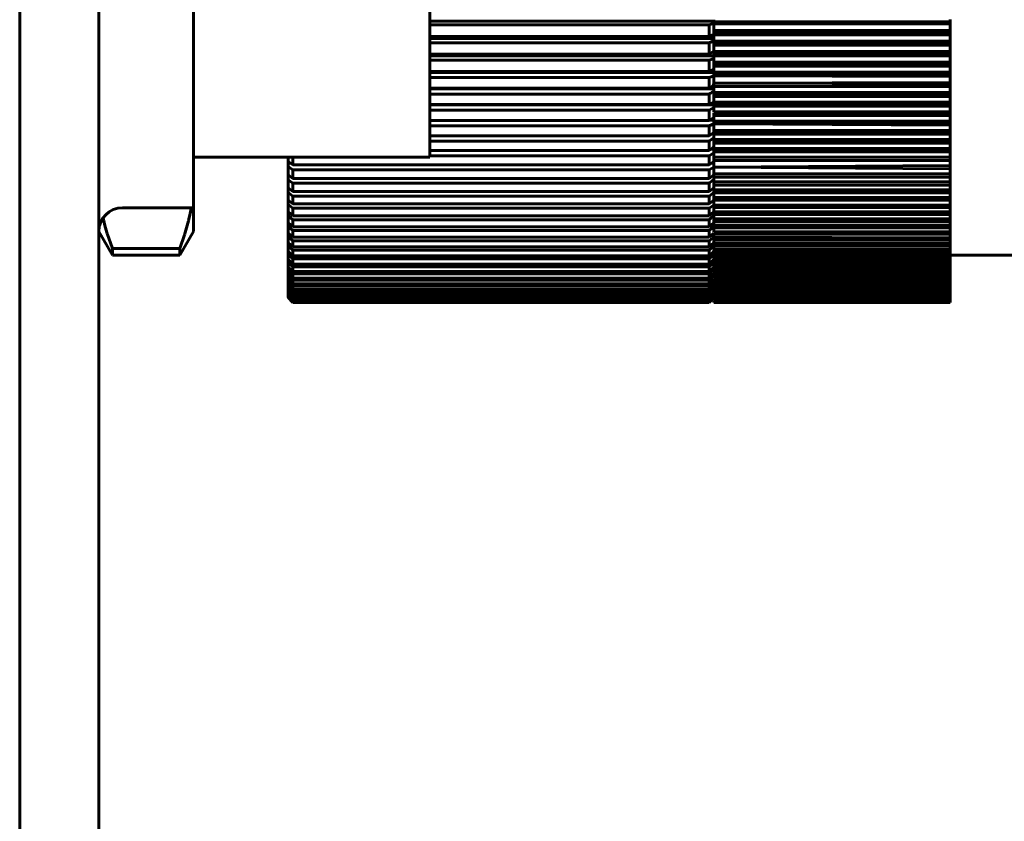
# Model space of a CAD drawing. Header units: millimetres. Extents: x -66 to 68, y -133 to 133.
# Tile 9 of 13: x 25 to 46, y 37 to 54. Entities that reach past the tile are written whole.
import ezdxf

# ---------------------------------------------------------------- set-up
doc = ezdxf.new("R2010")
doc.units = ezdxf.units.MM
doc.linetypes.add('K5LT_BASIC', pattern=[0])
doc.layers.add('Системный слой (1)', color=7, linetype='Continuous', true_color=0x6c6c6c)

# ---------------------------------------------------------------- blocks, each defined once
blk = doc.blocks.new('U14')
at = {"layer": 'Системный слой (1)', "color": 143, "linetype": 'K5LT_BASIC', "lineweight": 60, "true_color": 0x33acca}
for p, q in [((31.035, 50.917), (31, 50.917)), ((40, 50.917), (39.965, 50.917))]:
    blk.add_line(p, q, dxfattribs=at)
blk = doc.blocks.new('U19')
at = {"layer": 'Системный слой (1)', "color": 143, "linetype": 'K5LT_BASIC', "lineweight": 60, "true_color": 0x33acca}
for p, q in [((40, 48.812), (40, 48.831)), ((40, 48.808), (40, 48.812)), ((40, 48.782), (40, 48.808))]:
    blk.add_line(p, q, dxfattribs=at)
blk = doc.blocks.new('U23')
at = {"layer": 'Системный слой (1)', "color": 143, "linetype": 'K5LT_BASIC', "lineweight": 60, "true_color": 0x33acca}
for p, q in [((40, 52.458), (40, 52.429)), ((40, 52.429), (40, 52.4))]:
    blk.add_line(p, q, dxfattribs=at)
blk = doc.blocks.new('U26')
at = {"layer": 'Системный слой (1)', "color": 143, "linetype": 'K5LT_BASIC', "lineweight": 60, "true_color": 0x33acca}
for p, q in [((40, 51.538), (40, 51.615)), ((40, 51.538), (40, 51.528)), ((40, 51.503), (40, 51.528))]:
    blk.add_line(p, q, dxfattribs=at)
blk = doc.blocks.new('U27')
at = {"layer": 'Системный слой (1)', "color": 143, "linetype": 'K5LT_BASIC', "lineweight": 60, "true_color": 0x33acca}
for p, q in [((31.014, 50.399), (31, 50.399)), ((40, 50.399), (39.986, 50.399))]:
    blk.add_line(p, q, dxfattribs=at)
blk = doc.blocks.new('U30')
at = {"layer": 'Системный слой (1)', "color": 143, "linetype": 'K5LT_BASIC', "lineweight": 60, "true_color": 0x33acca}
for p, q in [((40, 49.325), (40, 49.327)), ((40, 49.259), (40, 49.325)), ((40, 49.324), (40, 49.325))]:
    blk.add_line(p, q, dxfattribs=at)
blk = doc.blocks.new('U35')
at = {"layer": 'Системный слой (1)', "color": 143, "linetype": 'K5LT_BASIC', "lineweight": 60, "true_color": 0x33acca}
for p, q in [((40, 53.684), (40, 53.781)), ((40, 53.559), (40, 53.55))]:
    blk.add_line(p, q, dxfattribs=at)
blk = doc.blocks.new('U37')
at = {"layer": 'Системный слой (1)', "color": 143, "linetype": 'K5LT_BASIC', "lineweight": 60, "true_color": 0x33acca}
for p, q in [((40, 48.551), (40, 48.548)), ((40, 48.548), (40, 48.545))]:
    blk.add_line(p, q, dxfattribs=at)
blk = doc.blocks.new('U39')
at = {"layer": 'Системный слой (1)', "color": 143, "linetype": 'K5LT_BASIC', "lineweight": 60, "true_color": 0x33acca}
for p, q in [((40, 48.592), (40, 48.605)), ((40, 48.566), (40, 48.592))]:
    blk.add_line(p, q, dxfattribs=at)
blk = doc.blocks.new('U45')
at = {"layer": 'Системный слой (1)', "color": 143, "linetype": 'K5LT_BASIC', "lineweight": 60, "true_color": 0x33acca}
for p, q in [((40, 53.186), (40, 53.243)), ((40, 53.113), (40, 53.186))]:
    blk.add_line(p, q, dxfattribs=at)
blk = doc.blocks.new('U49')
at = {"layer": 'Системный слой (1)', "color": 143, "linetype": 'K5LT_BASIC', "lineweight": 60, "true_color": 0x33acca}
for p, q in [((40, 51.229), (40, 51.248)), ((40, 51.108), (40, 51.229)), ((40, 51.229), (40, 51.229))]:
    blk.add_line(p, q, dxfattribs=at)
blk = doc.blocks.new('U50')
at = {"layer": 'Системный слой (1)', "color": 143, "linetype": 'K5LT_BASIC', "lineweight": 60, "true_color": 0x33acca}
for p, q in [((40, 51.79), (40, 51.805)), ((40, 51.781), (40, 51.79)), ((40, 51.69), (40, 51.781))]:
    blk.add_line(p, q, dxfattribs=at)
blk = doc.blocks.new('U51')
at = {"layer": 'Системный слой (1)', "color": 143, "linetype": 'K5LT_BASIC', "lineweight": 60, "true_color": 0x33acca}
for p, q in [((40, 50.804), (40, 50.761)), ((40, 50.761), (40, 50.747)), ((40, 50.747), (40, 50.73))]:
    blk.add_line(p, q, dxfattribs=at)
blk = doc.blocks.new('U56')
at = {"layer": 'Системный слой (1)', "color": 143, "linetype": 'K5LT_BASIC', "lineweight": 60, "true_color": 0x33acca}
for p, q in [((40, 51.781), (40, 51.79)), ((40, 51.724), (40, 51.781)), ((40, 51.781), (40, 51.781))]:
    blk.add_line(p, q, dxfattribs=at)
blk = doc.blocks.new('U59')
at = {"layer": 'Системный слой (1)', "color": 143, "linetype": 'K5LT_BASIC', "lineweight": 60, "true_color": 0x33acca}
for p, q in [((40, 50.106), (40, 50.16)), ((40, 50.064), (40, 50.106))]:
    blk.add_line(p, q, dxfattribs=at)
blk = doc.blocks.new('U64')
at = {"layer": 'Системный слой (1)', "color": 143, "linetype": 'K5LT_BASIC', "lineweight": 60, "true_color": 0x33acca}
for p, q in [((40, 52.359), (40, 52.4)), ((40, 52.277), (40, 52.359))]:
    blk.add_line(p, q, dxfattribs=at)
blk = doc.blocks.new('U65')
at = {"layer": 'Системный слой (1)', "color": 143, "linetype": 'K5LT_BASIC', "lineweight": 60, "true_color": 0x33acca}
for p, q in [((31.005, 50.16), (31, 50.16)), ((40, 50.16), (39.995, 50.16))]:
    blk.add_line(p, q, dxfattribs=at)
blk = doc.blocks.new('U67')
at = {"layer": 'Системный слой (1)', "color": 143, "linetype": 'K5LT_BASIC', "lineweight": 60, "true_color": 0x33acca}
for p, q in [((40, 50.685), (40, 50.73)), ((40, 50.67), (40, 50.685)), ((40, 50.651), (40, 50.67)), ((40, 50.67), (40, 50.67)), ((40, 50.631), (40, 50.651))]:
    blk.add_line(p, q, dxfattribs=at)
blk = doc.blocks.new('U68')
at = {"layer": 'Системный слой (1)', "color": 143, "linetype": 'K5LT_BASIC', "lineweight": 60, "true_color": 0x33acca}
for p, q in [((40, 53.597), (40, 53.684)), ((40, 53.559), (40, 53.597))]:
    blk.add_line(p, q, dxfattribs=at)
blk = doc.blocks.new('U70')
at = {"layer": 'Системный слой (1)', "color": 143, "linetype": 'K5LT_BASIC', "lineweight": 60, "true_color": 0x33acca}
for p, q in [((31.047, 51.196), (31, 51.196)), ((40, 51.196), (39.953, 51.196))]:
    blk.add_line(p, q, dxfattribs=at)
blk = doc.blocks.new('U71')
at = {"layer": 'Системный слой (1)', "color": 143, "linetype": 'K5LT_BASIC', "lineweight": 60, "true_color": 0x33acca}
for p, q in [((40, 48.54), (40, 48.542)), ((40, 48.526), (40, 48.54)), ((40, 48.512), (40, 48.526)), ((40, 48.507), (40, 48.512))]:
    blk.add_line(p, q, dxfattribs=at)
blk = doc.blocks.new('U75')
at = {"layer": 'Системный слой (1)', "color": 143, "linetype": 'K5LT_BASIC', "lineweight": 60, "true_color": 0x33acca}
for p, q in [((40, 50.068), (40, 50.106)), ((40, 50.019), (40, 50.068)), ((40, 50.045), (40, 50.068))]:
    blk.add_line(p, q, dxfattribs=at)
blk = doc.blocks.new('U81')
at = {"layer": 'Системный слой (1)', "color": 143, "linetype": 'K5LT_BASIC', "lineweight": 60, "true_color": 0x33acca}
for p, q in [((40, 52.159), (40, 52.198)), ((40, 52.078), (40, 52.159))]:
    blk.add_line(p, q, dxfattribs=at)
blk = doc.blocks.new('U82')
at = {"layer": 'Системный слой (1)', "color": 143, "linetype": 'K5LT_BASIC', "lineweight": 60, "true_color": 0x33acca}
for p, q in [((40, 49.935), (40, 49.963)), ((40, 49.932), (40, 49.935)), ((40, 49.925), (40, 49.932)), ((40, 49.909), (40, 49.925)), ((40, 49.879), (40, 49.909))]:
    blk.add_line(p, q, dxfattribs=at)
blk = doc.blocks.new('U89')
at = {"layer": 'Системный слой (1)', "color": 143, "linetype": 'K5LT_BASIC', "lineweight": 60, "true_color": 0x33acca}
for p, q in [((40, 49.411), (40, 49.443)), ((40, 49.372), (40, 49.411))]:
    blk.add_line(p, q, dxfattribs=at)
blk = doc.blocks.new('U91')
at = {"layer": 'Системный слой (1)', "color": 143, "linetype": 'K5LT_BASIC', "lineweight": 60, "true_color": 0x33acca}
for p, q in [((40, 48.54), (40, 48.539)), ((40, 48.539), (40, 48.538)), ((40, 48.538), (40, 48.531))]:
    blk.add_line(p, q, dxfattribs=at)
blk = doc.blocks.new('U93')
at = {"layer": 'Системный слой (1)', "color": 143, "linetype": 'K5LT_BASIC', "lineweight": 60, "true_color": 0x33acca}
for p, q in [((40, 50.893), (40, 50.898)), ((40, 50.796), (40, 50.893))]:
    blk.add_line(p, q, dxfattribs=at)
blk = doc.blocks.new('U100')
at = {"layer": 'Системный слой (1)', "color": 143, "linetype": 'K5LT_BASIC', "lineweight": 60, "true_color": 0x33acca}
for p, q in [((28.936, 50.163), (28.951, 50.25)), ((28.871, 49.878), (28.895, 49.975)), ((28.895, 49.975), (28.897, 49.981)), ((28.897, 49.981), (28.9, 49.994)), ((28.9, 49.994), (28.905, 50.018)), ((28.905, 50.018), (28.916, 50.066)), ((28.916, 50.066), (28.936, 50.163)), ((28.828, 49.729), (28.843, 49.779)), ((28.843, 49.779), (28.871, 49.878)), ((28.711, 49.391), (28.813, 49.679)), ((28.813, 49.679), (28.815, 49.686)), ((28.815, 49.686), (28.817, 49.692)), ((28.817, 49.692), (28.821, 49.704)), ((28.821, 49.704), (28.828, 49.729))]:
    blk.add_line(p, q, dxfattribs=at)
blk = doc.blocks.new('U101')
at = {"layer": 'Системный слой (1)', "color": 143, "linetype": 'K5LT_BASIC', "lineweight": 60, "true_color": 0x33acca}
for p, q in [((27.091, 50.032), (27.09, 50.037)), ((27.099, 50.001), (27.091, 50.032)), ((27.102, 49.985), (27.099, 50.001)), ((27.104, 49.977), (27.102, 49.985)), ((27.105, 49.973), (27.104, 49.977)), ((27.129, 49.878), (27.105, 49.973)), ((27.157, 49.779), (27.129, 49.878)), ((27.172, 49.729), (27.157, 49.779)), ((27.179, 49.704), (27.172, 49.729)), ((27.183, 49.692), (27.179, 49.704)), ((27.185, 49.686), (27.183, 49.692)), ((27.211, 49.607), (27.185, 49.686)), ((27.289, 49.391), (27.211, 49.607))]:
    blk.add_line(p, q, dxfattribs=at)

msp = doc.modelspace()

# ---------------------------------------------------------------- linework, layer by layer
at = {"layer": 'Системный слой (1)', "color": 143, "linetype": 'K5LT_BASIC', "lineweight": 60, "true_color": 0x33acca}
for p, q in [((27, 70.25), (27, -2.75)), ((25.327, 68.75), (25.327, -1.25)), ((29, 58.25), (29, 51.322)), ((34, 57.75), (34, 51.322)), ((40, 54.195), (34, 54.195)), ((40, 54.155), (39.9, 54.114)), ((40, 54.223), (40, 54.178)), ((40, 54.178), (40, 54.137)), ((45, 54.178), (40, 54.178)), ((45, 54.137), (40, 54.137)), ((40, 54), (40, 54.137)), ((45, 54.178), (45, 54.228)), ((45, 54.137), (45, 54.178)), ((45, 54), (45, 54.137)), ((39.9, 54.114), (34, 54.114)), ((39.9, 53.871), (39.9, 54.114)), ((40, 53.915), (39.9, 53.871)), ((40, 53.952), (40, 54)), ((40, 54), (40, 53.952)), ((45, 54), (40, 54)), ((40, 53.952), (40, 53.909)), ((45, 53.952), (40, 53.952)), ((45, 53.952), (45, 54)), ((45, 53.909), (45, 53.952)), ((39.9, 53.871), (34, 53.871)), ((40, 53.825), (34, 53.825)), ((39.9, 53.737), (34, 53.737)), ((40, 53.781), (39.9, 53.737)), ((39.9, 53.498), (39.9, 53.737)), ((45, 53.909), (40, 53.909)), ((40, 53.773), (40, 53.909)), ((40, 53.825), (40, 53.781)), ((40, 53.774), (40, 53.729)), ((45, 53.773), (40, 53.773)), ((40, 53.729), (40, 53.684)), ((45, 53.729), (40, 53.729)), ((45, 53.773), (45, 53.909)), ((45, 53.729), (45, 53.773)), ((45, 53.684), (45, 53.729)), ((39.9, 53.498), (34, 53.498)), ((40, 53.559), (39.9, 53.498)), ((45, 53.684), (40, 53.684)), ((40, 53.597), (40, 53.559)), ((45, 53.55), (40, 53.559)), ((40, 53.559), (40, 53.509)), ((40, 53.509), (40, 53.462)), ((45, 53.509), (40, 53.509)), ((45, 53.55), (45, 53.684)), ((45, 53.509), (45, 53.55)), ((45, 53.462), (45, 53.509)), ((40, 53.463), (34, 53.463)), ((39.9, 53.367), (34, 53.367)), ((40, 53.403), (39.9, 53.367)), ((39.9, 53.134), (39.9, 53.367)), ((40, 53.33), (40, 53.462)), ((45, 53.462), (40, 53.462)), ((45, 53.33), (40, 53.33)), ((40, 53.293), (40, 53.33)), ((40, 53.33), (40, 53.293)), ((45, 53.293), (40, 53.293)), ((40, 53.293), (40, 53.243)), ((45, 53.33), (45, 53.462)), ((45, 53.293), (45, 53.33)), ((45, 53.243), (45, 53.293)), ((39.9, 53.134), (34, 53.134)), ((40, 53.109), (34, 53.109)), ((40, 53.186), (39.9, 53.134)), ((45, 53.243), (40, 53.243)), ((45, 53.113), (40, 53.113)), ((40, 53.113), (40, 53.079)), ((45, 53.113), (45, 53.243)), ((45, 53.079), (45, 53.113)), ((39.9, 53.006), (34, 53.006)), ((40, 53.037), (39.9, 53.006)), ((39.9, 52.779), (39.9, 53.006)), ((45, 53.079), (40, 53.079)), ((40, 53.079), (40, 53.037)), ((40, 52.97), (40, 53.037)), ((45, 53.027), (40, 53.037)), ((40, 52.887), (40, 53.037)), ((45, 52.899), (40, 52.887)), ((45, 52.868), (40, 52.887)), ((40, 52.887), (40, 52.814)), ((45, 53.027), (45, 53.079)), ((45, 52.899), (45, 53.027)), ((45, 52.868), (45, 52.899)), ((39.9, 52.779), (34, 52.779)), ((40, 52.764), (34, 52.764)), ((40, 52.688), (40, 52.814)), ((45, 52.814), (40, 52.814)), ((40, 52.709), (40, 52.764)), ((40, 52.709), (40, 52.661)), ((45, 52.688), (40, 52.688)), ((45, 52.814), (45, 52.868)), ((45, 52.688), (45, 52.814)), ((45, 52.661), (45, 52.688)), ((39.9, 52.654), (34, 52.654)), ((39.9, 52.433), (39.9, 52.654)), ((40, 52.492), (39.9, 52.433)), ((40, 52.661), (40, 52.605)), ((45, 52.661), (40, 52.661)), ((45, 52.605), (40, 52.605)), ((40, 52.481), (40, 52.605)), ((40, 52.539), (40, 52.515)), ((40, 52.515), (40, 52.458)), ((45, 52.481), (40, 52.481)), ((45, 52.458), (40, 52.458)), ((45, 52.605), (45, 52.661)), ((45, 52.481), (45, 52.605)), ((45, 52.458), (45, 52.481)), ((45, 52.4), (45, 52.458)), ((39.9, 52.433), (34, 52.433)), ((40, 52.429), (34, 52.429)), ((39.9, 52.312), (34, 52.312)), ((40, 52.37), (39.9, 52.312)), ((39.9, 52.097), (39.9, 52.312)), ((45, 52.4), (40, 52.4)), ((45, 52.277), (40, 52.277)), ((45, 52.258), (40, 52.258)), ((40, 52.258), (40, 52.198)), ((45, 52.277), (45, 52.4)), ((45, 52.258), (45, 52.277)), ((45, 52.198), (45, 52.258)), ((39.9, 52.097), (34, 52.097)), ((40, 52.16), (39.9, 52.097)), ((40, 52.104), (39.91, 52.104)), ((45, 52.198), (40, 52.198)), ((40, 52.078), (40, 52.024)), ((45, 52.078), (40, 52.078)), ((45, 52.061), (40, 52.024)), ((45, 52.078), (45, 52.198)), ((45, 52.061), (45, 52.078)), ((45, 51.999), (45, 52.061)), ((39.9, 51.98), (34, 51.98)), ((40, 52.024), (39.9, 51.98)), ((39.9, 51.773), (39.9, 51.98)), ((40, 51.838), (39.9, 51.773)), ((40, 52.024), (40, 51.999)), ((40, 51.882), (40, 52.024)), ((45, 51.999), (40, 52.024)), ((40, 51.882), (40, 51.869)), ((45, 51.882), (40, 51.882)), ((40, 51.869), (40, 51.882)), ((45, 51.869), (40, 51.869)), ((40, 51.869), (40, 51.805)), ((45, 51.882), (45, 51.999)), ((45, 51.869), (45, 51.882)), ((45, 51.805), (45, 51.869)), ((39.9, 51.773), (34, 51.773)), ((39.9, 51.659), (34, 51.659)), ((39.9, 51.459), (39.9, 51.659)), ((45, 51.805), (40, 51.805)), ((45, 51.69), (40, 51.69)), ((40, 51.681), (40, 51.615)), ((45, 51.681), (40, 51.681)), ((45, 51.69), (45, 51.805)), ((45, 51.681), (45, 51.69)), ((45, 51.615), (45, 51.681)), ((39.9, 51.459), (34, 51.459)), ((40, 51.538), (39.9, 51.459)), ((40, 51.487), (39.94, 51.487)), ((45, 51.615), (40, 51.615)), ((40, 51.57), (40, 51.538)), ((40, 51.538), (40, 51.497)), ((45, 51.503), (40, 51.503)), ((45, 51.497), (40, 51.497)), ((40, 51.497), (40, 51.429)), ((45, 51.429), (40, 51.429)), ((40, 51.319), (40, 51.429)), ((45, 51.503), (45, 51.615)), ((45, 51.497), (45, 51.503)), ((45, 51.429), (45, 51.497)), ((45, 51.319), (45, 51.429)), ((29, 51.322), (29, 50.25)), ((29, 51.322), (34, 51.322)), ((31, 51.229), (31, 51.322)), ((31, 51.229), (31.1, 51.158)), ((31, 51.229), (31, 51.196)), ((31.1, 51.158), (31.1, 51.322)), ((39.9, 51.35), (34, 51.35)), ((40, 51.409), (39.9, 51.35)), ((39.9, 51.158), (39.9, 51.35)), ((40, 51.229), (39.9, 51.158)), ((45, 51.319), (40, 51.319)), ((40, 51.319), (40, 51.317)), ((40, 51.317), (40, 51.319)), ((45, 51.317), (40, 51.317)), ((40, 51.317), (40, 51.248)), ((45, 51.248), (40, 51.248)), ((45, 51.317), (45, 51.319)), ((45, 51.248), (45, 51.317)), ((45, 51.14), (45, 51.248)), ((31, 51.196), (31, 51.124)), ((31, 51.124), (31.1, 51.053)), ((31, 50.943), (31, 51.124)), ((39.9, 51.158), (31.1, 51.158)), ((39.9, 51.053), (31.1, 51.053)), ((31.1, 50.869), (31.1, 51.053)), ((40, 51.108), (39.9, 51.053)), ((39.9, 50.869), (39.9, 51.053)), ((45, 51.14), (40, 51.108)), ((40, 50.966), (40, 51.108)), ((40, 51.108), (40, 51.07)), ((45, 51.07), (40, 51.108)), ((45, 51.07), (45, 51.14)), ((45, 50.966), (45, 51.07)), ((31, 50.943), (31.1, 50.869)), ((31, 50.943), (31, 50.917)), ((31, 50.917), (31, 50.843)), ((31, 50.843), (31.1, 50.769)), ((31, 50.67), (31, 50.843)), ((39.9, 50.869), (31.1, 50.869)), ((40, 50.943), (39.9, 50.869)), ((40, 50.966), (40, 50.898)), ((45, 50.966), (40, 50.966)), ((40, 50.842), (40, 50.917)), ((45, 50.898), (40, 50.898)), ((45, 50.796), (40, 50.796)), ((45, 50.898), (45, 50.966)), ((45, 50.796), (45, 50.898)), ((45, 50.73), (45, 50.796)), ((31, 50.67), (31.1, 50.593)), ((31, 50.67), (31, 50.651)), ((31, 50.651), (31, 50.574)), ((31.024, 50.651), (31, 50.651)), ((39.9, 50.769), (31.1, 50.769)), ((31.1, 50.593), (31.1, 50.769)), ((39.9, 50.593), (31.1, 50.593)), ((39.9, 50.593), (39.9, 50.769)), ((40, 50.67), (39.9, 50.593)), ((45, 50.73), (40, 50.73)), ((40, 50.707), (40, 50.688)), ((40, 50.688), (40, 50.643)), ((40, 50.643), (40, 50.566)), ((45, 50.631), (40, 50.631)), ((45, 50.631), (45, 50.73)), ((45, 50.566), (45, 50.631)), ((31, 50.41), (31, 50.574)), ((31, 50.574), (31.1, 50.497)), ((31, 50.41), (31.1, 50.33)), ((31, 50.41), (31, 50.399)), ((31, 50.399), (31, 50.319)), ((39.9, 50.497), (31.1, 50.497)), ((31.1, 50.33), (31.1, 50.497)), ((40, 50.574), (39.9, 50.497)), ((39.9, 50.33), (39.9, 50.497)), ((40, 50.41), (39.9, 50.33)), ((45, 50.566), (40, 50.566)), ((40, 50.47), (40, 50.566)), ((40, 50.486), (40, 50.408)), ((45, 50.47), (40, 50.47)), ((40, 50.305), (40, 50.408)), ((45, 50.408), (40, 50.408)), ((45, 50.47), (45, 50.566)), ((45, 50.408), (45, 50.47)), ((45, 50.315), (45, 50.408)), ((27.5, 50.25), (29, 50.25)), ((29, 50.25), (29, 49.75)), ((31, 50.164), (31, 50.319)), ((31, 50.319), (31.1, 50.24)), ((39.9, 50.33), (31.1, 50.33)), ((31.1, 50.082), (31.1, 50.24)), ((39.9, 50.24), (31.1, 50.24)), ((40, 50.305), (39.9, 50.24)), ((39.9, 50.082), (39.9, 50.24)), ((45, 50.315), (40, 50.305)), ((40, 50.305), (40, 50.255)), ((45, 50.255), (40, 50.255)), ((40, 50.165), (40, 50.255)), ((45, 50.255), (45, 50.315)), ((45, 50.165), (45, 50.255)), ((31, 50.164), (31, 50.16)), ((31, 50.164), (31.1, 50.082)), ((31, 50.16), (31, 50.078)), ((31, 49.932), (31, 50.078)), ((31, 50.078), (31.1, 49.996)), ((39.9, 50.082), (31.1, 50.082)), ((39.9, 49.996), (31.1, 49.996)), ((31.1, 49.847), (31.1, 49.996)), ((40, 50.164), (39.9, 50.082)), ((39.9, 49.847), (39.9, 49.996)), ((40, 50.165), (40, 50.106)), ((45, 50.165), (40, 50.165)), ((40, 50.121), (40, 50.025)), ((45, 50.106), (40, 50.106)), ((45, 50.019), (40, 50.019)), ((40, 50.019), (40, 49.963)), ((40, 49.932), (40, 50.016)), ((45, 49.963), (40, 49.963)), ((45, 50.106), (45, 50.165)), ((45, 50.019), (45, 50.106)), ((45, 49.963), (45, 50.019)), ((45, 49.879), (45, 49.963)), ((27, 49.75), (27.289, 49.25)), ((29, 49.75), (28.711, 49.25)), ((31, 49.932), (31, 49.851)), ((31, 49.932), (31.1, 49.847)), ((31, 49.714), (31, 49.851)), ((31, 49.851), (31.1, 49.767)), ((39.9, 49.847), (31.1, 49.847)), ((39.9, 49.767), (31.1, 49.767)), ((31.1, 49.627), (31.1, 49.767)), ((40, 49.932), (39.9, 49.847)), ((40, 49.851), (39.9, 49.767)), ((39.9, 49.627), (39.9, 49.767)), ((40, 49.909), (40, 49.825)), ((45, 49.879), (40, 49.879)), ((45, 49.825), (40, 49.825)), ((40, 49.744), (40, 49.825)), ((45, 49.825), (45, 49.879)), ((45, 49.744), (45, 49.825)), ((31, 49.714), (31.1, 49.627)), ((31, 49.714), (31, 49.639)), ((31, 49.639), (31.1, 49.552)), ((31, 49.512), (31, 49.639)), ((39.9, 49.627), (31.1, 49.627)), ((39.9, 49.552), (31.1, 49.552)), ((31.1, 49.423), (31.1, 49.552)), ((40, 49.714), (39.9, 49.627)), ((40, 49.628), (39.9, 49.552)), ((39.9, 49.423), (39.9, 49.552)), ((45, 49.744), (40, 49.744)), ((40, 49.714), (40, 49.692)), ((45, 49.692), (40, 49.692)), ((40, 49.628), (40, 49.692)), ((40, 49.628), (40, 49.565)), ((45, 49.615), (40, 49.628)), ((45, 49.565), (40, 49.565)), ((40, 49.491), (40, 49.565)), ((45, 49.692), (45, 49.744)), ((45, 49.615), (45, 49.692)), ((45, 49.565), (45, 49.615)), ((45, 49.491), (45, 49.565)), ((27.289, 49.391), (27.289, 49.25)), ((28.711, 49.391), (27.289, 49.391)), ((28.711, 49.391), (28.711, 49.25)), ((31, 49.512), (31.1, 49.423)), ((31, 49.512), (31, 49.442)), ((31, 49.442), (31.1, 49.353)), ((31, 49.324), (31, 49.442)), ((39.9, 49.423), (31.1, 49.423)), ((39.9, 49.353), (31.1, 49.353)), ((31.1, 49.234), (31.1, 49.353)), ((40, 49.512), (39.9, 49.423)), ((39.9, 49.234), (39.9, 49.353)), ((40, 49.442), (40, 49.512)), ((40, 49.491), (40, 49.443)), ((45, 49.491), (40, 49.491)), ((45, 49.443), (40, 49.443)), ((40, 49.442), (40, 49.442)), ((40, 49.411), (40, 49.327)), ((45, 49.372), (40, 49.372)), ((40, 49.35), (40, 49.337)), ((40, 49.337), (40, 49.306)), ((45, 49.443), (45, 49.491)), ((45, 49.372), (45, 49.443)), ((45, 49.327), (45, 49.372)), ((28.711, 49.25), (27.289, 49.25)), ((31, 49.324), (31, 49.261)), ((31, 49.324), (31.1, 49.234)), ((31, 49.261), (31.1, 49.17)), ((31, 49.153), (31, 49.261)), ((31, 49.153), (31.1, 49.061)), ((31, 49.153), (31, 49.095)), ((39.9, 49.234), (31.1, 49.234)), ((31.1, 49.061), (31.1, 49.17)), ((39.9, 49.17), (31.1, 49.17)), ((40, 49.324), (39.9, 49.234)), ((40, 49.261), (39.9, 49.17)), ((39.9, 49.061), (39.9, 49.17)), ((40, 49.153), (39.9, 49.061)), ((45, 49.327), (40, 49.327)), ((45, 49.259), (40, 49.259)), ((45, 49.216), (40, 49.216)), ((40, 49.152), (40, 49.216)), ((45, 49.152), (40, 49.152)), ((45, 49.259), (45, 49.327)), ((45, 49.216), (45, 49.259)), ((47.5, 49.25), (45, 49.25)), ((45, 49.152), (45, 49.216)), ((45, 49.111), (45, 49.152)), ((31, 48.997), (31, 49.095)), ((31, 49.095), (31.1, 49.003)), ((31, 48.997), (31.1, 48.904)), ((31, 48.997), (31, 48.945)), ((31, 48.945), (31.1, 48.851)), ((31, 48.858), (31, 48.945)), ((39.9, 49.061), (31.1, 49.061)), ((31.1, 48.904), (31.1, 49.003)), ((39.9, 49.003), (31.1, 49.003)), ((40, 49.095), (39.9, 49.003)), ((39.9, 48.904), (39.9, 49.003)), ((40, 48.997), (39.9, 48.904)), ((45, 49.111), (40, 49.111)), ((40, 49.051), (40, 49.111)), ((45, 49.051), (40, 49.051)), ((40, 48.945), (40, 49.038)), ((45, 49.012), (40, 49.012)), ((40, 48.955), (40, 49.012)), ((45, 48.955), (40, 48.955)), ((45, 48.919), (40, 48.919)), ((40, 48.865), (40, 48.919)), ((45, 49.051), (45, 49.111)), ((45, 49.012), (45, 49.051)), ((45, 48.955), (45, 49.012)), ((45, 48.919), (45, 48.955)), ((45, 48.865), (45, 48.919)), ((31, 48.858), (31.1, 48.763)), ((31, 48.858), (31, 48.812)), ((31, 48.735), (31, 48.812)), ((31, 48.812), (31.1, 48.717)), ((31, 48.735), (31, 48.695)), ((31, 48.735), (31.1, 48.639)), ((39.9, 48.904), (31.1, 48.904)), ((31.1, 48.763), (31.1, 48.851)), ((39.9, 48.851), (31.1, 48.851)), ((39.9, 48.763), (31.1, 48.763)), ((39.9, 48.717), (31.1, 48.717)), ((31.1, 48.639), (31.1, 48.717)), ((40, 48.858), (39.9, 48.763)), ((39.9, 48.763), (39.9, 48.851)), ((40, 48.812), (39.9, 48.717)), ((40, 48.735), (39.9, 48.639)), ((39.9, 48.639), (39.9, 48.717)), ((40, 48.876), (40, 48.867)), ((40, 48.867), (40, 48.865)), ((45, 48.865), (40, 48.865)), ((45, 48.831), (40, 48.831)), ((45, 48.782), (40, 48.782)), ((45, 48.75), (40, 48.75)), ((40, 48.704), (40, 48.75)), ((45, 48.831), (45, 48.865)), ((45, 48.782), (45, 48.831)), ((45, 48.75), (45, 48.782)), ((45, 48.704), (45, 48.75)), ((31, 48.629), (31, 48.695)), ((31, 48.695), (31.1, 48.598)), ((31, 48.629), (31.1, 48.532)), ((31, 48.629), (31, 48.595)), ((31, 48.54), (31, 48.595)), ((31, 48.595), (31.1, 48.497)), ((31, 48.54), (31, 48.512)), ((31, 48.54), (31.1, 48.441)), ((31, 48.512), (31.1, 48.413)), ((31, 48.467), (31, 48.512)), ((39.9, 48.639), (31.1, 48.639)), ((39.9, 48.598), (31.1, 48.598)), ((31.1, 48.532), (31.1, 48.598)), ((39.9, 48.532), (31.1, 48.532)), ((40, 48.695), (39.9, 48.598)), ((40, 48.629), (39.9, 48.532)), ((39.9, 48.532), (39.9, 48.598)), ((40, 48.54), (39.9, 48.441)), ((40, 48.512), (39.9, 48.413)), ((45, 48.704), (40, 48.704)), ((40, 48.632), (40, 48.674)), ((45, 48.674), (40, 48.674)), ((45, 48.632), (40, 48.632)), ((40, 48.629), (40, 48.605)), ((45, 48.605), (40, 48.605)), ((45, 48.566), (40, 48.566)), ((40, 48.544), (40, 48.542)), ((45, 48.542), (40, 48.542)), ((40, 48.526), (40, 48.485)), ((45, 48.507), (40, 48.507)), ((45, 48.674), (45, 48.704)), ((45, 48.632), (45, 48.674)), ((45, 48.605), (45, 48.632)), ((45, 48.566), (45, 48.605)), ((45, 48.542), (45, 48.566)), ((45, 48.507), (45, 48.542)), ((45, 48.485), (45, 48.507)), ((31, 48.467), (31.1, 48.369)), ((31, 48.467), (31, 48.446)), ((31, 48.412), (31, 48.446)), ((31, 48.446), (31.1, 48.347)), ((31, 48.412), (31, 48.397)), ((31, 48.412), (31.1, 48.313)), ((31, 48.375), (31, 48.397)), ((31, 48.397), (31.1, 48.297)), ((31, 48.375), (31.1, 48.275)), ((31, 48.375), (31, 48.365)), ((31, 48.365), (31.1, 48.265)), ((31, 48.354), (31, 48.365)), ((31, 48.354), (31, 48.351)), ((31, 48.354), (31.1, 48.254)), ((31, 48.35), (31, 48.351)), ((31, 48.351), (31.1, 48.251)), ((31, 48.35), (31.1, 48.25)), ((39.9, 48.497), (31.1, 48.497)), ((31.1, 48.441), (31.1, 48.497)), ((39.9, 48.441), (31.1, 48.441)), ((39.9, 48.413), (31.1, 48.413)), ((31.1, 48.369), (31.1, 48.413)), ((39.9, 48.369), (31.1, 48.369)), ((39.9, 48.347), (31.1, 48.347)), ((31.1, 48.313), (31.1, 48.347)), ((39.9, 48.313), (31.1, 48.313)), ((39.9, 48.297), (31.1, 48.297)), ((31.1, 48.275), (31.1, 48.297)), ((39.9, 48.441), (39.9, 48.497)), ((40, 48.467), (39.9, 48.369)), ((40, 48.446), (39.9, 48.347)), ((39.9, 48.369), (39.9, 48.413)), ((40, 48.412), (39.9, 48.313)), ((40, 48.397), (39.9, 48.297)), ((40, 48.375), (39.9, 48.275)), ((40, 48.365), (39.9, 48.265)), ((40, 48.354), (39.9, 48.254)), ((40, 48.351), (39.9, 48.251)), ((40, 48.35), (39.9, 48.25)), ((39.9, 48.313), (39.9, 48.347)), ((39.9, 48.275), (39.9, 48.297)), ((40, 48.453), (40, 48.485)), ((45, 48.485), (40, 48.485)), ((45, 48.453), (40, 48.453)), ((40, 48.406), (40, 48.434)), ((45, 48.434), (40, 48.434)), ((45, 48.406), (40, 48.406)), ((45, 48.389), (40, 48.389)), ((40, 48.365), (40, 48.389)), ((40, 48.377), (40, 48.376)), ((45, 48.365), (40, 48.365)), ((45, 48.35), (40, 48.35)), ((40, 48.33), (40, 48.35)), ((45, 48.33), (40, 48.33)), ((40, 48.301), (40, 48.318)), ((45, 48.318), (40, 48.318)), ((45, 48.301), (40, 48.301)), ((45, 48.453), (45, 48.485)), ((45, 48.434), (45, 48.453)), ((45, 48.406), (45, 48.434)), ((45, 48.389), (45, 48.406)), ((45, 48.365), (45, 48.389)), ((45, 48.35), (45, 48.365)), ((45, 48.33), (45, 48.35)), ((45, 48.318), (45, 48.33)), ((45, 48.301), (45, 48.318)), ((45, 48.292), (45, 48.301)), ((39.9, 48.275), (31.1, 48.275)), ((31.1, 48.254), (31.1, 48.265)), ((39.9, 48.265), (31.1, 48.265)), ((39.9, 48.254), (31.1, 48.254)), ((31.1, 48.25), (31.1, 48.251)), ((39.9, 48.251), (31.1, 48.251)), ((39.9, 48.25), (31.1, 48.25)), ((39.9, 48.254), (39.9, 48.265)), ((39.9, 48.25), (39.9, 48.251)), ((45, 48.292), (40, 48.292)), ((40, 48.279), (40, 48.292)), ((45, 48.279), (40, 48.279)), ((40, 48.263), (40, 48.272)), ((45, 48.272), (40, 48.272)), ((45, 48.263), (40, 48.263)), ((40, 48.253), (40, 48.258)), ((45, 48.258), (40, 48.258)), ((45, 48.253), (40, 48.253)), ((40, 48.25), (40, 48.251)), ((45, 48.251), (40, 48.251)), ((45, 48.25), (40, 48.25)), ((45, 48.279), (45, 48.292)), ((45, 48.272), (45, 48.279)), ((45, 48.263), (45, 48.272)), ((45, 48.258), (45, 48.263)), ((45, 48.253), (45, 48.258)), ((45, 48.251), (45, 48.253)), ((45, 48.25), (45, 48.251))]:
    msp.add_line(p, q, dxfattribs=at)
msp.add_arc((27.5, 49.75), 0.5, 90, 180, dxfattribs=at)
for points in [[(40, 52.887), (39.992, 52.829), (39.958, 52.811), (39.925, 52.793), (39.9, 52.779)], [(40, 52.709), (39.992, 52.705), (39.958, 52.686), (39.925, 52.668), (39.9, 52.654)], [(40, 51.724), (39.992, 51.719), (39.958, 51.697), (39.925, 51.676), (39.9, 51.659)], [(40, 50.842), (39.992, 50.837), (39.958, 50.812), (39.925, 50.787), (39.9, 50.769)], [(40, 50.064), (39.992, 50.071), (39.958, 50.044), (39.925, 50.017), (39.9, 49.996)], [(40, 49.442), (39.992, 49.435), (39.958, 49.405), (39.925, 49.376), (39.9, 49.353)], [(40, 48.945), (39.992, 48.937), (39.958, 48.906), (39.925, 48.875), (39.9, 48.851)], [(40, 48.595), (39.992, 48.587), (39.958, 48.554), (39.925, 48.522), (39.9, 48.497)]]:
    msp.add_open_spline(points, degree=3, knots=[0, 0, 0, 0, 0.248371, 1, 1, 1, 1], dxfattribs=at)

# ---------------------------------------------------------------- block references
at = {"layer": 'Системный слой (1)'}
for name in ['U35', 'U68', 'U45', 'U23', 'U64', 'U81', 'U50', 'U56', 'U26', 'U49', 'U70', 'U14', 'U93', 'U51', 'U67', 'U27', 'U100', 'U101', 'U65', 'U59', 'U75', 'U82', 'U89', 'U30', 'U19', 'U39', 'U37', 'U71', 'U91']:
    msp.add_blockref(name, (0, 0), dxfattribs=at)

doc.saveas('drawing.dxf')
